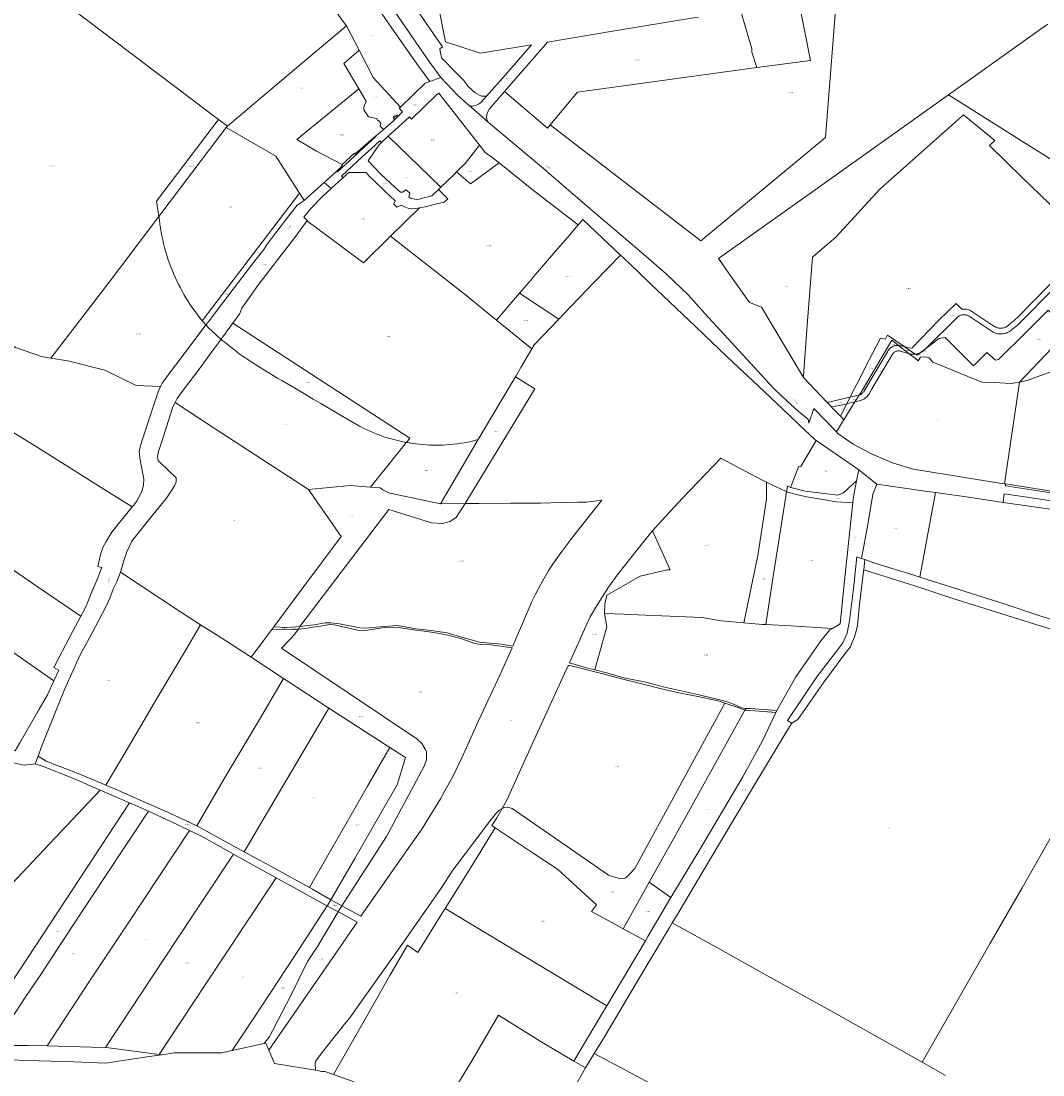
# Model space of a CAD drawing. Header units: metres. Extents: x 200548 to 205192, y 394703 to 399160.
# Tile 5 of 38: x 201134 to 202102, y 396799 to 397797. Entities that reach past the tile are written whole.
import ezdxf
from ezdxf.enums import TextEntityAlignment as Align
from ezdxf.lldxf.tags import DXFTag

# ---------------------------------------------------------------- set-up
doc = ezdxf.new("R2010")
doc.units = ezdxf.units.M
doc.layers.get('0').update_dxf_attribs({"lineweight": 25})
for name, color, linetype, lineweight in [('B-WE-KG-GRENS_PERCEEL-G', 150, 'KG-PERCEEL', 18), ('B-WE-KG-GRENS_PERCEEL-S', 150, 'Continuous', 25), ('B-WE-OG-BEBOUWING_STRAATNAAM-T18', 10, 'Continuous', 18)]:
    doc.layers.add(name, color=color, linetype=linetype, lineweight=lineweight)
doc.styles.add('NLCS-ISO', font='NLCS-ISO.ttf')
doc.styles.add('NLCS-ISO-M500-T18', font='NLCS-ISO.ttf', dxfattribs={"height": 0.9})
doc.styles.get("Standard").update_dxf_attribs({"font": 'NLCS-ISO.ttf'})
tags = doc.linetypes.add('KG-PERCEEL', pattern='A,5.5,-2,["P",Standard,S=1.8,R=0,X=-0.5,Y=-0.9],-2,5.5,-2,[5,NLCS.shx,S=0.75,R=0,X=0,Y=0],-2', length=19).pattern_tags.tags
tags[6] = DXFTag(74, 10)

# ---------------------------------------------------------------- blocks, each defined once
blk = doc.blocks.new('SKG-PERCEELNUMMER-SO')
at = {"style": 'NLCS-ISO', "oblique": 10, "flags": 1}
for tag, p in [('GEMEENTECODE', (0, 2.6)), ('PERCEELGROOTTE', (0, -2.4))]:
    blk.add_attdef(tag, text='', height=1.8, dxfattribs=at).set_placement(p, align=Align.MIDDLE_CENTER)
at = {"style": 'NLCS-ISO', "oblique": 10}
blk.add_attdef('SECTIE', text='', height=1.8, dxfattribs=at).set_placement((-0.5, 0), align=Align.MIDDLE_RIGHT)
blk.add_attdef('PERCEELNUMMER', text='', height=1.8, dxfattribs=at).set_placement((0.5, 0), align=Align.MIDDLE_LEFT)

msp = doc.modelspace()

# ---------------------------------------------------------------- linework, layer by layer
at = {"layer": 'B-WE-KG-GRENS_PERCEEL-G', "flags": 128}
for points in [[(201635.334, 397699.127), (201778.182, 397589.178), (201896.504, 397687.222), (201916.346, 397941.075), (201921.338, 398033.394), (201919.469, 398199.702)], [(201831.436, 397753.3), (201882.149, 397760.225), (201847.25, 397937.707), (201896.388, 397942.394), (201901.332, 398033.822), (201902.204, 398116.696)], [(201439.928, 397875.264), (201441.449, 397873.067), (201482.114, 397814.889), (201520.71, 397759.24), (201531.87, 397744.084)], [(201516.955, 397875.703), (201523.738, 397841.844), (201536.367, 397777.884)], [(201434.36, 397864.495), (201407.019, 397846.981), (201426.033, 397815.595), (201438.378, 397798.139), (201442.248, 397792.947), (201442.328, 397792.793)], [(201434.36, 397864.495), (201442.628, 397852.554), (201487.477, 397787.623), (201510.485, 397754.62), (201521.315, 397740.157)], [(201533.389, 397772.895), (201468.972, 397866.436)], [(201185.258, 397806.795), (201262.868, 397748.045), (201320.966, 397704.306)], [(201592.286, 397730.597), (201632.949, 397777.442), (201696.284, 397788.052), (201771.158, 397800.426), (201776.068, 397801.249)], [(201815.968, 397807.894), (201826.705, 397771.23), (201826.513, 397768.037), (201831.436, 397753.3)], [(201329.459, 397697.912), (201329.763, 397698.312), (201389.029, 397748.015), (201442.328, 397792.793)], [(201442.328, 397792.793), (201454.323, 397769.875)], [(202012.937, 397727.538), (202101.174, 397790.38)], [(202101.174, 397790.38), (202106.984, 397794.518)], [(201454.323, 397769.875), (201439.938, 397757.326), (201454.149, 397733.232)], [(201454.323, 397769.875), (201460.808, 397757.506), (201467.657, 397744.083), (201493.499, 397715.951)], [(201574.941, 397726.185), (201570.449, 397726.307), (201564.365, 397729.362), (201557.715, 397735.549), (201553.507, 397741.2), (201545.8, 397749.002), (201532.808, 397762.181), (201531.329, 397766.891), (201530.789, 397771.07), (201533.389, 397772.895)], [(201536.367, 397777.884), (201569.141, 397767.154), (201600.486, 397772.16), (201617.771, 397774.962), (201592.959, 397746.501), (201575.028, 397726.283)], [(201635.334, 397699.127), (201661.419, 397730.083), (201831.436, 397753.3)], [(201493.499, 397715.951), (201517.007, 397738.749), (201521.315, 397740.157)], [(201521.315, 397740.157), (201531.87, 397744.084)], [(201531.87, 397744.084), (201547.874, 397726.824), (201559.022, 397717.195)], [(201454.149, 397733.232), (201395.256, 397685.238), (201413.996, 397674.021), (201438.285, 397661.648)], [(201454.149, 397733.232), (201461.014, 397721.631), (201459.592, 397717.775), (201458.658, 397715.53), (201458.884, 397713.348), (201460.192, 397711.355), (201463.226, 397706.798), (201470.986, 397705.094), (201472.231, 397703.002), (201472.721, 397703.363), (201475.033, 397700.796), (201474.235, 397697.986), (201477.363, 397694.689)], [(201576.66, 397701.646), (201575.376, 397704.3), (201575.151, 397706.284), (201575.531, 397708.604), (201575.961, 397710.475), (201577.005, 397712.845), (201577.73, 397714.051), (201588.801, 397726.58), (201592.286, 397730.597)], [(201592.286, 397730.597), (201632.754, 397696.065), (201635.334, 397699.127)], [(201481.864, 397688.25), (201494.684, 397700.172), (201502.164, 397706.73), (201504.019, 397704.621), (201527.649, 397727.687), (201529.81, 397729.19), (201552.629, 397700.116), (201568.589, 397679.706)], [(201574.941, 397726.185), (201569.942, 397720.547), (201568.246, 397718.897), (201565.641, 397717.614), (201562.812, 397717.016), (201561.388, 397716.884), (201559.968, 397716.854), (201559.022, 397717.195)], [(201575.028, 397726.283), (201574.941, 397726.185)], [(201886.592, 397637.556), (202012.937, 397727.538)], [(202085.78, 397681.669), (202012.937, 397727.538)], [(201491.036, 397706.976), (201495.457, 397711.382), (201492.461, 397714.944), (201493.499, 397715.951)], [(201559.022, 397717.195), (201563.172, 397713.612), (201571.395, 397706.438), (201576.66, 397701.646)], [(200870.283, 397701.111), (200903.377, 397659.105), (200974.465, 397563.101), (201003.025, 397516.897), (201055.758, 397458.635), (201083.959, 397433.401), (201146.697, 397395.206), (201215.862, 397351.677), (201239.366, 397337.008)], [(201264.605, 397612.408), (201262.319, 397626.934), (201320.966, 397704.306)], [(201320.966, 397704.306), (201329.459, 397697.912)], [(201477.363, 397694.689), (201486.711, 397702.657), (201488.031, 397703.976)], [(201491.036, 397706.976), (201490.05, 397708.159), (201488.822, 397707.134), (201488.306, 397707.751), (201486.937, 397706.61), (201487.478, 397705.964), (201486.972, 397705.246), (201488.031, 397703.976)], [(201488.031, 397703.976), (201491.036, 397706.976)], [(201576.66, 397701.646), (201578.816, 397699.684), (201629.064, 397657.658), (201651.04, 397638.648), (201681.653, 397612.552), (201723.74, 397576.522), (201745.444, 397557.887), (201766.176, 397538.009), (201782.161, 397520.279), (201818.008, 397481.15), (201843.339, 397453.778), (201848.156, 397448.713), (201860.166, 397437.337), (201870.668, 397427.634), (201879.875, 397420.118), (201880.584, 397416.293), (201885.403, 397430.209), (201906.686, 397408.073)], [(201875.587, 397461.18), (201879.109, 397509.148), (201883.952, 397573.733), (201906.485, 397592.922), (201947.421, 397637.895), (201981.829, 397668.207), (202027.286, 397708.582), (202056.94, 397684.282), (202051.749, 397679.425), (202083.101, 397648.765), (202116.81, 397616.207), (202122.841, 397623.134), (202145.008, 397600.856)], [(201264.605, 397612.408), (201296.793, 397654.889), (201328.444, 397696.576)], [(201328.444, 397696.576), (201329.459, 397697.912)], [(201328.444, 397696.576), (201375.541, 397669.34), (201397.805, 397634.414)], [(201470.221, 397688.633), (201470.718, 397689.063), (201477.363, 397694.689)], [(201470.221, 397688.633), (201470.348, 397688.489), (201459.035, 397678.003), (201449.878, 397669.582), (201441.307, 397661.611), (201433.727, 397654.661)], [(201437.701, 397650.425), (201447.479, 397659.642), (201457.39, 397668.77), (201466.087, 397676.751), (201474.077, 397683.941), (201475.548, 397682.382)], [(201450.622, 397671.514), (201470.221, 397688.633)], [(201472.961, 397679.977), (201463.071, 397664.885), (201474.701, 397652.83), (201484.511, 397643.371), (201493.644, 397635.436), (201495.582, 397635.244), (201498.992, 397637.655), (201502.557, 397634.522), (201501.342, 397630.737), (201503.008, 397629.507), (201508.482, 397628.307), (201511.206, 397628.525), (201523.32, 397631.819)], [(201475.548, 397682.382), (201472.961, 397679.977)], [(201481.864, 397688.25), (201475.548, 397682.382)], [(201481.864, 397688.25), (201531.72, 397639.941)], [(202085.78, 397681.669), (202142.052, 397646.235)], [(201449.987, 397672.215), (201438.285, 397661.648)], [(201449.987, 397672.215), (201450.622, 397671.514)], [(201546.627, 397654.477), (201554.703, 397662.471), (201568.589, 397679.706)], [(201568.589, 397679.706), (201573.848, 397672.978), (201580.47, 397668.078), (201587.021, 397662.96)], [(201433.15, 397655.293), (201436.44, 397658.274), (201439.048, 397661.257)], [(201438.285, 397661.648), (201439.048, 397661.257)], [(201546.627, 397654.477), (201559.778, 397643.115), (201587.021, 397662.96)], [(201587.021, 397662.96), (201619.72, 397636.891), (201661.948, 397604.312)], [(201421.278, 397644.545), (201433.15, 397655.293)], [(201433.727, 397654.661), (201433.15, 397655.293)], [(201439.011, 397649.038), (201437.701, 397650.425)], [(201444.529, 397654.097), (201439.011, 397649.038)], [(201511.513, 397620.403), (201508.144, 397619.812), (201504.365, 397619.585), (201500.86, 397620.189), (201497.233, 397621.572), (201494.166, 397623.095), (201490.035, 397621.249), (201487.203, 397623.98), (201488.489, 397627.073), (201478.943, 397635.92), (201467.228, 397647.161), (201464.291, 397650.006), (201460.97, 397653.818), (201444.529, 397654.097)], [(201531.72, 397639.941), (201544.705, 397652.505), (201546.627, 397654.477)], [(201402.264, 397627.42), (201402.584, 397627.622), (201421.278, 397644.545)], [(201427.709, 397638.675), (201421.278, 397644.545)], [(201439.011, 397649.038), (201427.709, 397638.675)], [(201305.711, 397513.407), (201397.805, 397634.414)], [(201397.805, 397634.414), (201397.828, 397634.378)], [(201397.828, 397634.378), (201402.264, 397627.42)], [(201427.709, 397638.675), (201419.904, 397631.52), (201408.778, 397620.121), (201401.982, 397611.738), (201405.057, 397608.39)], [(201523.32, 397631.819), (201529.699, 397637.986)], [(201529.699, 397637.986), (201531.72, 397639.941)], [(201529.699, 397637.986), (201538.307, 397629.054)], [(201794.974, 397572.306), (201886.592, 397637.556)], [(201309.053, 397509.453), (201311.163, 397512.256), (201325.827, 397531.322), (201353.409, 397567.502), (201363.887, 397581.076), (201367.277, 397585.955), (201385.643, 397609.969), (201395.475, 397623.137), (201402.264, 397627.42)], [(201484.185, 397593.597), (201511.513, 397620.403)], [(201525.52, 397623.493), (201516.876, 397621.344), (201511.513, 397620.403)], [(201534.983, 397625.841), (201525.52, 397623.493)], [(201534.983, 397625.841), (201538.307, 397629.054)], [(201162.258, 397478.048), (201217.325, 397550.008), (201264.605, 397612.408)], [(201284.958, 397544.583), (201283.239, 397547.916), (201281.589, 397551.283), (201280.008, 397554.683), (201278.498, 397558.115), (201277.058, 397561.578), (201275.689, 397565.069), (201274.392, 397568.587), (201273.168, 397572.131), (201272.016, 397575.7), (201270.938, 397579.291), (201269.934, 397582.904), (201269.004, 397586.537), (201268.148, 397590.188), (201267.368, 397593.855), (201266.663, 397597.538), (201266.034, 397601.235), (201265.48, 397604.943), (201265.003, 397608.663), (201264.605, 397612.408)], [(201334.723, 397511.174), (201334.782, 397511.254), (201341.394, 397520.221), (201343.098, 397525.378), (201350.12, 397535.333), (201358.289, 397546.78), (201376.045, 397569.999), (201393.26, 397592.35), (201405.057, 397608.39)], [(201405.057, 397608.39), (201405.852, 397607.524), (201428.948, 397590.471), (201444.087, 397579.089)], [(201606.36, 397539.602), (201615.184, 397549.785), (201621.634, 397557.143), (201640.54, 397579.443), (201652.172, 397592.531), (201661.948, 397604.312)], [(201661.948, 397604.312), (201662.584, 397605.074), (201666.378, 397609.278), (201691.139, 397586.046), (201702.003, 397575.76)], [(201444.087, 397579.089), (201458.411, 397568.318), (201484.185, 397593.597)], [(201484.185, 397593.597), (201555.162, 397537.979), (201584.559, 397514.056)], [(201643.612, 397515.064), (201648.337, 397519.996), (201677.391, 397550.268), (201702.003, 397575.76)], [(201702.003, 397575.76), (201710.319, 397567.909), (201730.348, 397548.659), (201748.733, 397530.975), (201773.195, 397508.047), (201803.277, 397479.308), (201832.583, 397451.681), (201861.478, 397424.199), (201871.47, 397414.79), (201886.252, 397400.927), (201887.458, 397400.1)], [(201805.157, 397557.839), (201794.974, 397572.306)], [(202077.959, 397516.377), (202108.083, 397546.863), (202136.972, 397575.555)], [(202140.835, 397571.905), (202111.85, 397543.06), (202081.783, 397512.718)], [(201034.521, 397568.293), (201057.582, 397535.175), (201090.209, 397509.521), (201112.051, 397498.526), (201128.718, 397487.98), (201153.255, 397479.486), (201162.258, 397478.048)], [(202177.766, 397567.934), (202119.696, 397511.604), (202107.456, 397523.477), (202085.194, 397501.36), (202060.41, 397476.662), (202057.408, 397476.195), (202049.172, 397483.258), (202036.783, 397470.801), (202009.657, 397497.704), (202003.856, 397496.571), (201997.666, 397491.879)], [(201835.637, 397526.232), (201824.298, 397530.647), (201805.157, 397557.839)], [(202080.182, 397455.177), (202179.571, 397559.562)], [(201288.344, 397538.397), (201286.626, 397541.476), (201284.958, 397544.583)], [(201288.344, 397538.397), (201290.157, 397535.328), (201292.029, 397532.296), (201293.959, 397529.3), (201295.948, 397526.342), (201297.994, 397523.424), (201300.096, 397520.546), (201302.254, 397517.71), (201304.467, 397514.916), (201305.711, 397513.407)], [(201584.559, 397514.056), (201602.435, 397535.073), (201606.36, 397539.602)], [(201606.36, 397539.602), (201643.612, 397515.064)], [(201835.637, 397526.232), (201875.478, 397459.702)], [(201978.364, 397487.484), (202003.728, 397514.007), (202020.379, 397529.926)], [(202020.379, 397529.926), (202025.553, 397524.514)], [(202025.553, 397524.514), (202026.208, 397524.568), (202027.392, 397524.578), (202028.573, 397524.504), (202029.747, 397524.343), (202030.905, 397524.097), (202032.043, 397523.768), (202033.154, 397523.356), (202034.231, 397522.866), (202035.23, 397522.32)], [(202035.23, 397522.32), (202056.036, 397508.424)], [(201306.734, 397512.166), (201305.711, 397513.407)], [(201309.053, 397509.453), (201306.734, 397512.166)], [(201323.499, 397495.968), (201333.52, 397509.542), (201334.723, 397511.174)], [(201499.111, 397398.158), (201502.372, 397402.196), (201334.723, 397511.174)], [(201584.559, 397514.056), (201618.028, 397486.823)], [(201618.028, 397486.823), (201620.3, 397490.733), (201643.612, 397515.064)], [(202021.678, 397517.091), (201991.361, 397487.099)], [(202026.155, 397519.033), (202025.465, 397518.946), (202024.87, 397518.843), (202024.285, 397518.685), (202023.719, 397518.473), (202023.175, 397518.209), (202022.657, 397517.895), (202022.171, 397517.534), (202021.678, 397517.091)], [(202032.554, 397517.719), (202031.881, 397518.109), (202031.223, 397518.421), (202030.545, 397518.679), (202029.846, 397518.88), (202029.134, 397519.024), (202028.412, 397519.109), (202027.685, 397519.135), (202026.959, 397519.103), (202026.155, 397519.033)], [(202053.395, 397503.846), (202034.54, 397516.472), (202032.554, 397517.719)], [(202070.176, 397509.64), (202071.828, 397510.898), (202073.423, 397512.196), (202074.979, 397513.542), (202076.49, 397514.936), (202077.959, 397516.377)], [(202081.783, 397512.718), (202080.472, 397511.383), (202079.102, 397510.076), (202077.691, 397508.816), (202076.24, 397507.6), (202074.749, 397506.434), (202073.342, 397505.414)], [(201266.166, 397451.057), (201267.642, 397454.258), (201274.516, 397463.756), (201287.529, 397480.866), (201309.053, 397509.453)], [(201312.009, 397506.505), (201309.053, 397509.453)], [(201315.018, 397503.604), (201312.009, 397506.505)], [(201318.078, 397500.757), (201315.018, 397503.604)], [(201321.189, 397497.967), (201318.078, 397500.757)], [(202073.342, 397505.414), (202072.528, 397504.672), (202071.625, 397503.963), (202070.673, 397503.323), (202069.677, 397502.755), (202068.641, 397502.26), (202067.573, 397501.843), (202066.475, 397501.506), (202065.357, 397501.249), (202064.223, 397501.076), (202063.08, 397500.986), (202061.932, 397500.98), (202060.786, 397501.059), (202059.651, 397501.221), (202058.531, 397501.466), (202057.43, 397501.792), (202056.357, 397502.198), (202055.317, 397502.682), (202054.316, 397503.24), (202053.395, 397503.846)], [(202056.036, 397508.424), (202056.78, 397507.922), (202057.518, 397507.505), (202058.288, 397507.148), (202059.084, 397506.852), (202059.899, 397506.621), (202060.732, 397506.455), (202061.574, 397506.355), (202062.422, 397506.323), (202063.27, 397506.357), (202064.111, 397506.459), (202064.943, 397506.627), (202065.759, 397506.86), (202066.554, 397507.157), (202067.322, 397507.516), (202068.059, 397507.935), (202068.761, 397508.412), (202069.424, 397508.942), (202070.176, 397509.64)], [(201279.947, 397435.86), (201282.035, 397439.818), (201286.767, 397446.389), (201303.566, 397468.981), (201315.327, 397484.898), (201321.039, 397492.635), (201323.492, 397495.958)], [(201323.499, 397495.968), (201321.189, 397497.967)], [(201323.492, 397495.958), (201323.499, 397495.968)], [(201323.499, 397495.968), (201324.35, 397495.232), (201327.56, 397492.556), (201330.818, 397489.938), (201334.122, 397487.379), (201337.472, 397484.88)], [(201970.799, 397489.096), (201955.121, 397499.895), (201953.148, 397496.181), (201948.539, 397497.004), (201937.545, 397475.787), (201925.748, 397452.726), (201922.119, 397445.767), (201919.996, 397441.598)], [(201928.508, 397443.423), (201931.986, 397449.057), (201959.274, 397494.93), (201965.363, 397490.212)], [(201965.363, 397490.212), (201965.497, 397490.108)], [(201997.666, 397491.879), (201991.361, 397487.099)], [(201347.93, 397477.406), (201346.094, 397478.516), (201344.294, 397479.682), (201342.529, 397480.903), (201340.803, 397482.177), (201339.117, 397483.503), (201337.472, 397484.88)], [(201602.466, 397460.186), (201607.705, 397469.063), (201618.028, 397486.823)], [(201932.685, 397446.523), (201955.143, 397484.078)], [(201959.545, 397481.064), (201940.419, 397449.026), (201938.499, 397445.583)], [(201955.143, 397484.078), (201955.581, 397484.886), (201956.12, 397485.696), (201956.731, 397486.456), (201957.408, 397487.158), (201958.144, 397487.796), (201958.936, 397488.366), (201959.775, 397488.861), (201960.654, 397489.279), (201961.568, 397489.617), (201962.509, 397489.871), (201963.469, 397490.04), (201964.44, 397490.121), (201965.415, 397490.116), (201965.497, 397490.108)], [(201969.236, 397483.931), (201968.601, 397484.283), (201967.989, 397484.545), (201967.355, 397484.747), (201966.705, 397484.884), (201966.043, 397484.956), (201965.379, 397484.962), (201964.716, 397484.903), (201964.063, 397484.779), (201963.426, 397484.59), (201962.81, 397484.339), (201962.221, 397484.028), (201961.667, 397483.661), (201961.152, 397483.241), (201960.68, 397482.772), (201960.258, 397482.259), (201959.889, 397481.706), (201959.545, 397481.064)], [(201965.497, 397490.108), (201966.385, 397490.022), (201967.354, 397489.838)], [(201965.497, 397490.108), (201975.453, 397482.394)], [(201967.354, 397489.838), (201971.033, 397488.935)], [(201975.288, 397482.438), (201969.236, 397483.931)], [(201971.033, 397488.935), (201970.799, 397489.096)], [(201971.033, 397488.935), (201975.25, 397487.9), (201978.364, 397487.484)], [(201981.302, 397481.862), (201971.033, 397488.935)], [(201975.453, 397482.394), (201975.288, 397482.438)], [(201981.302, 397481.862), (201980.832, 397481.81), (201979.701, 397481.771), (201978.571, 397481.816), (201977.447, 397481.944), (201976.336, 397482.156), (201975.453, 397482.394)], [(201975.453, 397482.394), (201975.761, 397482.155)], [(201975.761, 397482.155), (201981.698, 397477.555), (201984.212, 397475.594), (201986.433, 397478.9), (201991.514, 397479.279), (201994.698, 397478.219), (201998.15, 397474.217), (202009.866, 397469.578), (202044.656, 397455.164), (202056.686, 397455.043), (202066.677, 397454.246), (202072.259, 397454.119), (202079.989, 397455.131), (202080.182, 397455.177)], [(201986.24, 397483.232), (201985.231, 397482.797), (201984.162, 397482.429), (201983.068, 397482.141), (201981.957, 397481.934), (201981.302, 397481.862)], [(201982.483, 397481.048), (201981.302, 397481.862)], [(201983.466, 397481.113), (201982.953, 397480.724), (201982.483, 397481.048)], [(201986.306, 397483.266), (201983.466, 397481.113)], [(201986.306, 397483.266), (201986.24, 397483.232)], [(201991.361, 397487.099), (201986.306, 397483.266)], [(201990.782, 397486.526), (201990.01, 397485.764), (201989.148, 397485.032), (201988.234, 397484.366), (201987.273, 397483.77), (201986.306, 397483.266)], [(201991.361, 397487.099), (201990.782, 397486.526)], [(202080.182, 397455.177), (202087.424, 397456.913), (202135.02, 397474.233), (202156.758, 397486.618), (202163.285, 397488.672), (202165.936, 397489.555), (202168.618, 397488.708), (202170.887, 397487.255), (202172.891, 397485.043), (202174.632, 397482.174), (202175.304, 397479.064), (202175.778, 397476.262), (202175.854, 397474.177), (202175.668, 397467.673), (202174.174, 397422.486), (202173.82, 397413.288)], [(201162.258, 397478.048), (201178.371, 397475.473), (201213.415, 397466.604), (201242.919, 397452.103), (201266.166, 397451.057)], [(201364.7, 397466.671), (201360.452, 397469.267), (201356.241, 397471.922), (201352.066, 397474.635), (201347.93, 397477.406)], [(201381.052, 397456.792), (201376.92, 397459.189), (201372.818, 397461.635), (201368.744, 397464.129), (201364.7, 397466.671)], [(201875.478, 397459.702), (201875.587, 397461.18)], [(201239.366, 397337.008), (201240.815, 397338.79), (201243.407, 397342.334), (201245.339, 397345.716), (201248.402, 397351.705), (201249.99, 397357.825), (201250.163, 397363.416), (201246.95, 397381.608), (201246.025, 397389.317), (201246.919, 397394.157), (201248.951, 397401.299), (201257.754, 397428.254), (201263.847, 397446.021), (201266.166, 397451.057)], [(201410.881, 397439.315), (201400.974, 397445.203), (201391.031, 397451.028), (201381.052, 397456.792)], [(201567.087, 397400.822), (201588.114, 397435.867), (201602.466, 397460.186)], [(201620.87, 397449.012), (201602.466, 397460.186)], [(201898.008, 397436.153), (201875.478, 397459.702)], [(202080.182, 397455.177), (202066.033, 397359.026)], [(201554.8, 397340.202), (201620.87, 397449.012)], [(201904.481, 397437.635), (201919.759, 397441.132)], [(201919.759, 397441.132), (201916.635, 397434.997)], [(201919.759, 397441.132), (201927.2, 397442.835)], [(201919.996, 397441.598), (201919.759, 397441.132)], [(201924.324, 397436.645), (201928.308, 397443.1)], [(201927.2, 397442.835), (201927.934, 397442.988), (201928.308, 397443.1)], [(201928.308, 397443.1), (201928.575, 397443.179), (201929.196, 397443.426), (201929.795, 397443.725), (201930.365, 397444.074), (201930.903, 397444.472), (201931.404, 397444.915), (201931.866, 397445.4), (201932.284, 397445.922), (201932.685, 397446.523)], [(201928.308, 397443.1), (201928.508, 397443.423)], [(201938.499, 397445.583), (201938.017, 397444.644), (201937.438, 397443.704), (201936.788, 397442.81), (201936.071, 397441.971), (201935.292, 397441.189), (201934.454, 397440.47), (201933.564, 397439.816), (201932.626, 397439.234), (201931.645, 397438.727), (201930.628, 397438.296), (201929.581, 397437.945), (201928.552, 397437.687)], [(201271.935, 397345.425), (201279.455, 397357.124), (201280.929, 397360.702), (201280.944, 397361.957), (201280.975, 397364.513), (201273.044, 397372.071), (201266.859, 397378.283), (201263.877, 397380.833), (201263.217, 397384.379), (201263.817, 397388.553), (201267.668, 397400.039), (201277.93, 397432.038), (201279.947, 397435.86)], [(201317.96, 397411.149), (201279.947, 397435.86)], [(201424.963, 397430.993), (201417.933, 397435.173), (201410.881, 397439.315)], [(201454.766, 397413.604), (201448.747, 397416.981), (201442.757, 397420.409), (201436.796, 397423.887), (201430.865, 397427.415), (201424.963, 397430.993)], [(201904.481, 397437.635), (201898.008, 397436.153)], [(201902.172, 397431.801), (201898.008, 397436.153)], [(201916.543, 397434.817), (201911.212, 397433.641), (201905.398, 397432.432), (201902.172, 397431.801)], [(201902.826, 397431.118), (201902.172, 397431.801)], [(201910.549, 397423.046), (201902.826, 397431.118)], [(201916.543, 397434.817), (201910.549, 397423.046)], [(201913.819, 397419.628), (201924.324, 397436.645)], [(201924.324, 397436.645), (201922.793, 397436.269), (201917.01, 397434.92), (201916.543, 397434.817)], [(201916.635, 397434.997), (201916.543, 397434.817)], [(201928.552, 397437.687), (201924.324, 397436.645)], [(201910.549, 397423.046), (201913.819, 397419.628)], [(201406.354, 397353.69), (201317.96, 397411.149)], [(201480.937, 397402.625), (201477.927, 397403.582), (201474.939, 397404.607), (201471.975, 397405.697), (201469.035, 397406.854), (201466.123, 397408.076), (201463.238, 397409.362), (201460.383, 397410.713), (201457.558, 397412.127), (201454.766, 397413.604)], [(201906.686, 397408.073), (201912.536, 397417.55)], [(201912.536, 397417.55), (201913.819, 397419.628)], [(201498.455, 397398.248), (201480.937, 397402.625)], [(201531.371, 397340.065), (201562.661, 397393.445), (201567.078, 397400.806)], [(201563.807, 397399.972), (201567.087, 397400.822)], [(201567.078, 397400.806), (201567.087, 397400.822)], [(201906.686, 397408.073), (201908.154, 397406.543), (201922.541, 397396.603), (201939.936, 397387.386), (201959.932, 397378.878), (201979.552, 397372.739), (202018.716, 397366.617), (202059.554, 397360.046), (202066.033, 397359.026)], [(201465.051, 397355.941), (201487.849, 397384.205), (201492.239, 397389.647), (201499.092, 397398.135)], [(201498.455, 397398.248), (201499.092, 397398.135)], [(201499.092, 397398.135), (201499.111, 397398.158)], [(201499.092, 397398.135), (201501.649, 397397.682)], [(201501.649, 397397.682), (201504.855, 397397.182)], [(201504.855, 397397.182), (201508.07, 397396.75)], [(201508.07, 397396.75), (201511.294, 397396.385)], [(201511.294, 397396.385), (201514.524, 397396.088)], [(201514.524, 397396.088), (201517.76, 397395.858)], [(201517.76, 397395.858), (201521, 397395.697)], [(201521, 397395.697), (201524.243, 397395.603)], [(201524.243, 397395.603), (201527.487, 397395.576)], [(201527.487, 397395.576), (201530.731, 397395.618)], [(201530.731, 397395.618), (201533.973, 397395.728)], [(201533.973, 397395.728), (201537.322, 397395.901)], [(201537.322, 397395.901), (201540.667, 397396.149)], [(201540.667, 397396.149), (201544.005, 397396.472)], [(201544.005, 397396.472), (201547.336, 397396.87)], [(201547.336, 397396.87), (201550.656, 397397.343)], [(201550.656, 397397.343), (201553.965, 397397.889)], [(201553.965, 397397.889), (201557.261, 397398.51)], [(201557.261, 397398.51), (201560.542, 397399.204)], [(201560.542, 397399.204), (201563.807, 397399.972)], [(201863.155, 397355.556), (201871.268, 397375.72), (201872.899, 397375.337), (201887.458, 397400.1)], [(201887.458, 397400.1), (201906.57, 397386.991), (201927.856, 397372.09)], [(201732.444, 397314.264), (201740.925, 397323.884), (201760.839, 397345.3), (201797.332, 397383.411), (201826.211, 397367.869), (201840.476, 397360.56)], [(201925.819, 397361.694), (201927.856, 397372.09)], [(201927.856, 397372.09), (201944.979, 397358.783)], [(201840.573, 397344.291), (201840.476, 397360.56)], [(201840.476, 397360.56), (201843, 397359.267), (201859.115, 397351.62), (201859.539, 397351.5)], [(201863.155, 397355.556), (201863.582, 397355.393), (201876.99, 397352.129), (201907.937, 397348.3), (201913.597, 397350.463), (201925.819, 397361.694)], [(201922.161, 397340.876), (201922.565, 397345.104), (201925.819, 397361.694)], [(201017.987, 397352.689), (201022.203, 397349.776), (201051.62, 397329.223), (201070.411, 397316.083), (201117.586, 397283.39), (201149.305, 397261.6), (201190.594, 397233.632)], [(201388.867, 397244.147), (201401.882, 397261.522), (201437.474, 397309.119), (201406.354, 397353.69)], [(201406.354, 397353.69), (201446.282, 397357.404), (201465.051, 397355.941)], [(201465.051, 397355.941), (201474.407, 397355.211), (201476.772, 397353.213), (201483.424, 397349.954), (201510.732, 397344.499), (201531.371, 397340.065)], [(201839.906, 397225.592), (201847.125, 397273.371), (201853.971, 397316.952), (201859.539, 397351.5)], [(201859.539, 397351.5), (201860.364, 397356.617), (201863.155, 397355.556)], [(201859.539, 397351.5), (201868.551, 397348.961), (201878.592, 397346.766), (201895.706, 397343.859), (201906.757, 397341.985), (201922.161, 397340.876)], [(201930.526, 397288.323), (201936.381, 397320.561), (201941.205, 397349.128), (201944.979, 397358.783)], [(201944.979, 397358.783), (201993.093, 397351.796), (202000.593, 397350.721)], [(201985.83, 397270.562), (202000.593, 397350.721)], [(202000.593, 397350.721), (202036.316, 397345.603), (202064.713, 397341.376)], [(202066.033, 397359.026), (202067.133, 397358.852)], [(202204.788, 397337.596), (202204.483, 397336.687), (202189.141, 397338.678), (202175.386, 397340.695), (202157.186, 397343.366), (202143.413, 397345.42), (202130.198, 397347.413), (202116.489, 397349.449), (202091.567, 397353.108), (202066.843, 397356.929), (202067.133, 397358.852)], [(202067.133, 397358.852), (202114.586, 397351.405), (202156.238, 397344.81), (202162.194, 397343.921)], [(201228.073, 397275.146), (201230.943, 397285.137), (201234.245, 397294.568), (201238.914, 397304.517), (201241.021, 397307.486), (201258.913, 397329.418), (201271.935, 397345.425)], [(201398.156, 397223.722), (201411.848, 397225.44), (201422.136, 397227.212), (201427.571, 397227.238), (201435.766, 397226.185), (201454.922, 397222.444), (201459.091, 397222.197), (201463.863, 397222.47), (201470.409, 397223.02), (201490.301, 397224.622), (201508.583, 397221.579), (201522.729, 397220), (201537.699, 397217.724), (201552.595, 397213.414), (201561.728, 397210.698), (201568.562, 397208.915), (201578.43, 397208.039), (201589.366, 397207.178), (201599.913, 397205.042), (201602.91, 397212.197), (201609.449, 397227.327), (201617.899, 397247.563), (201621.66, 397254.475), (201626.258, 397263.38), (201633.94, 397276.849), (201638.513, 397283.874), (201646.636, 397294.911), (201657.006, 397308.674), (201667.583, 397322.184), (201684.451, 397343.455), (201670.249, 397341.679), (201661.309, 397341.552), (201645.718, 397341.128), (201626.163, 397340.749), (201597.968, 397340.603), (201567.794, 397340.278), (201554.8, 397340.202)], [(201840.573, 397344.291), (201832.15, 397290.886)], [(201902.948, 397222.019), (201910.243, 397226.157), (201914.486, 397266.959), (201920.221, 397320.585), (201922.161, 397340.876)], [(202252.295, 397327.697), (202249.869, 397327.508), (202240.222, 397326.9), (202230.745, 397326.762), (202221.393, 397327.227), (202212.417, 397328.015), (202203.252, 397329.229), (202177.779, 397332.881), (202153.01, 397336.479), (202131.64, 397339.585), (202106.113, 397343.532), (202085.352, 397346.587), (202065.677, 397349.393), (202064.713, 397341.376)], [(202064.713, 397341.376), (202089.572, 397337.675), (202120.636, 397333.379)], [(201190.594, 397233.632), (201194.778, 397241.18), (201196.442, 397245.472), (201201.157, 397256.667), (201205.874, 397267.71), (201210.632, 397279.516), (201206.752, 397280.678), (201209.47, 397292.963), (201211.369, 397298.681), (201214.64, 397304.369), (201220, 397313.185), (201239.366, 397337.008)], [(201482.419, 397334.704), (201398.156, 397223.722)], [(201522.912, 397321.842), (201482.419, 397334.704)], [(201522.912, 397321.842), (201533.262, 397321.412), (201540.209, 397323.182), (201546.239, 397326.973), (201554.8, 397340.202)], [(201554.8, 397340.202), (201531.371, 397340.065)], [(201677.785, 397182.746), (201669.86, 397184.696), (201653.638, 397189.241), (201669.297, 397224.009), (201673.383, 397233.058), (201680.383, 397244.537), (201690.763, 397261.094), (201699.777, 397273.82), (201717.743, 397296.479), (201730.675, 397312.259), (201732.444, 397314.264)], [(201686.905, 397236.146), (201687.133, 397244.938), (201689.093, 397253.602), (201720.797, 397271.324), (201746.723, 397277.483), (201749.262, 397277.519), (201740.132, 397297.608), (201732.444, 397314.264)], [(201832.15, 397290.886), (201819.106, 397227.303)], [(201985.83, 397270.562), (202066.646, 397244.937), (202098.594, 397234.254), (202157.541, 397215.719), (202208.341, 397199.439), (202235.294, 397273.44), (202243.97, 397297.374)], [(201930.526, 397288.323), (201926.103, 397289.629), (201922.774, 397259.458), (201919.094, 397229.026), (201917.026, 397217.413), (201912.936, 397208.414), (201907.053, 397200.609), (201888.198, 397176.211), (201877.256, 397159.697), (201860.442, 397134.669), (201864.606, 397132.077)], [(201930.526, 397288.323), (201933.819, 397287.351)], [(201932.626, 397277.536), (201933.819, 397287.351)], [(201933.819, 397287.351), (201945.128, 397283.28), (201978.166, 397272.993), (201985.83, 397270.562)], [(201218.134, 397250.688), (201221.283, 397259.035), (201224.264, 397265.521), (201228.073, 397275.146)], [(201228.073, 397275.146), (201285.176, 397237.566), (201304.144, 397225.482)], [(201864.606, 397132.077), (201870.06, 397135.544), (201886.889, 397159.769), (201895.87, 397172.299), (201913.89, 397196.497), (201919.626, 397204.305), (201923.902, 397213.994), (201926.372, 397223.237), (201927.03, 397227.854), (201928.741, 397244.572), (201932.44, 397276.008), (201932.626, 397277.536)], [(201932.626, 397277.536), (201980.987, 397262.236), (202016.267, 397250.733), (202063.516, 397235.867), (202116.987, 397219.012), (202190.149, 397195.826), (202205.149, 397190.366)], [(201150.016, 397100.955), (201153.145, 397109.197), (201165.259, 397139.596), (201175.224, 397163.969), (201186.545, 397189.43), (201190.392, 397197.561), (201194.549, 397205.293), (201201.228, 397217.833), (201214.138, 397242.351), (201218.134, 397250.688)], [(201373.372, 397223.461), (201388.867, 397244.147)], [(200547.526, 397235.769), (200569.438, 397204.254), (200579.531, 397187.581), (200602.907, 397151.386), (200625.609, 397123.31), (200647.599, 397095.274), (200671.405, 397064.623), (200682.208, 397051.619), (200705.253, 397024.461), (200726.86, 396998.299), (200748.212, 396972.287), (200768.427, 396951.186), (200796.899, 396921.109), (200835.266, 396888.276), (200864.347, 396868.875), (200891.944, 396857.531), (200914.787, 396847.999), (200937.544, 396841.159), (200968.722, 396831.592), (201012.655, 396818.142), (201058.263, 396815.538), (201086.883, 396814.318), (201112.093, 396813.557), (201150.977, 396812.227), (201184.014, 396811.173), (201213.956, 396809.971), (201255.375, 396816.196), (201267.451, 396817.985)], [(201190.594, 397233.632), (201180.548, 397214.542), (201164.915, 397185.059), (201169.575, 397182.484), (201165.047, 397172.418)], [(201677.785, 397182.746), (201689.113, 397223.418), (201686.905, 397236.146)], [(201686.905, 397236.146), (201705.255, 397235.493), (201725.896, 397234.565), (201756.604, 397233.172), (201779.327, 397232.326), (201797.663, 397229.182), (201819.106, 397227.303)], [(201089.059, 397224.886), (201101.474, 397216.369), (201165.047, 397172.418)], [(201214.258, 397073.505), (201235.292, 397109.193), (201262.775, 397155.559), (201288.872, 397199.313), (201304.144, 397225.482)], [(201304.144, 397225.482), (201318.763, 397216.169), (201334.088, 397206.406), (201351.947, 397194.704)], [(201351.947, 397194.704), (201364.843, 397212.074), (201371.53, 397221.001)], [(201371.53, 397221.001), (201373.372, 397223.461)], [(201371.53, 397221.001), (201390.824, 397221.383), (201396.818, 397221.367)], [(201373.372, 397223.461), (201386.483, 397222.948), (201398.156, 397223.722)], [(201390.383, 397213.016), (201392.012, 397215.115), (201396.814, 397221.351), (201396.818, 397221.367)], [(201396.818, 397221.367), (201403.059, 397221.912), (201410.461, 397222.982), (201417.66, 397224.05), (201426.424, 397225.748), (201430.801, 397225.252), (201454.5, 397219.998), (201458.06, 397219.643), (201478.437, 397222.879), (201493.687, 397222.384)], [(201396.818, 397221.367), (201398.141, 397223.692)], [(201398.156, 397223.722), (201398.141, 397223.692)], [(201438.046, 396959.155), (201455.983, 396949.296), (201478.79, 396981.676), (201501.488, 397014.41), (201513.636, 397031.803), (201531.365, 397060.402), (201543.743, 397082.981), (201551.841, 397099.353), (201567.547, 397134.425), (201587.653, 397177.79), (201599.526, 397203.614), (201576.977, 397206.595), (201567.369, 397207.069), (201563.192, 397207.823), (201551.599, 397211.977), (201538.493, 397215.45), (201525.247, 397218.107), (201516.083, 397219.348), (201507.99, 397220.402), (201493.687, 397222.384)], [(201819.106, 397227.303), (201836.579, 397225.772), (201839.906, 397225.592)], [(201839.906, 397225.592), (201863.476, 397224.325), (201902.948, 397222.019)], [(201850.192, 397144.093), (201868.284, 397175.928), (201884.908, 397200.091), (201891.877, 397210.147), (201900.415, 397220.582), (201902.948, 397222.019)], [(201390.383, 397213.016), (201380.808, 397203.105)], [(201380.808, 397203.105), (201509.172, 397117.23)], [(201351.947, 397194.704), (201382.685, 397174.565)], [(201800.853, 397151.271), (201796.063, 397152.907), (201788.621, 397154.63), (201777.001, 397157.056), (201757.486, 397160.995), (201740.919, 397164.824), (201722.462, 397169.338), (201704.256, 397173.958), (201686.664, 397178.483), (201652.65, 397187.246), (201648.903, 397179.268), (201610.084, 397094.388), (201594.778, 397059.929), (201589.926, 397051.398)], [(201677.785, 397182.746), (201690.152, 397179.701), (201705.358, 397175.192), (201725.944, 397170.911), (201743.692, 397166.286), (201777.945, 397158.594), (201801.343, 397153.134), (201809.211, 397150.046), (201816.778, 397146.8), (201820.851, 397146.147), (201820.904, 397146.145)], [(201987.918, 396810.995), (202026.762, 396878.738), (202052.157, 396923.209), (202082.736, 396976.17), (202114.831, 397032.259), (202144.341, 397083.453), (202175.508, 397138.328), (202205.149, 397190.366)], [(201056.363, 397160.218), (201057.424, 397159.507), (201089.968, 397136.091), (201114.042, 397118.701), (201120.303, 397114.32), (201123.497, 397111.215), (201122.001, 397109.314), (201128.197, 397105.795), (201132.713, 397113.378), (201151.152, 397145.544), (201159.086, 397159.168), (201165.047, 397172.418)], [(201300.507, 397034.903), (201328.931, 397083.697), (201357.606, 397131.959), (201382.685, 397174.565)], [(201382.685, 397174.565), (201385.165, 397172.94), (201425.735, 397146.508)], [(201715.763, 396994.369), (201800.853, 397151.271)], [(201820.051, 397144.614), (201813.625, 397146.907), (201800.853, 397151.271)], [(201345.33, 397010.162), (201370.771, 397053.3), (201398.398, 397100.225), (201425.735, 397146.508)], [(201425.735, 397146.508), (201439.882, 397137.29), (201483.542, 397109.111)], [(201729.339, 396981.475), (201753.439, 397024.79), (201784.147, 397080.141), (201820.051, 397144.614)], [(201749.927, 396966.966), (201755.106, 396975.688), (201778.233, 397014.117), (201798.62, 397048.699), (201818.119, 397081.387), (201836.737, 397115.332), (201849.289, 397142.251)], [(201820.051, 397144.614), (201820.904, 397146.145)], [(201820.051, 397144.614), (201821.511, 397144.494), (201849.289, 397142.251)], [(201820.904, 397146.145), (201825.325, 397145.956), (201850.192, 397144.093)], [(201849.289, 397142.251), (201849.948, 397143.664), (201850.192, 397144.093)], [(201751.203, 396943.081), (201756.639, 396952.29), (201781.878, 396994.803), (201809.026, 397039.967), (201835.759, 397084.888), (201859.157, 397123.748), (201864.606, 397132.077)], [(201513.913, 397112.818), (201509.172, 397117.23)], [(201513.913, 397112.818), (201517.09, 397107.549), (201518.108, 397105.41), (201518.086, 397097.287), (201515.814, 397090.716)], [(201147.191, 397093.509), (201150.016, 397100.955)], [(201150.016, 397100.955), (201157.699, 397096.155), (201191.109, 397083.267), (201214.258, 397073.505)], [(201407.284, 396976.329), (201422.448, 397002.926), (201444.258, 397040.98), (201462.353, 397072.429), (201483.542, 397109.111)], [(201427.69, 396964.905), (201450.378, 397003.829), (201472.78, 397043.061), (201490.324, 397073.893), (201498.186, 397099.659), (201483.542, 397109.111)], [(201114.991, 397100.594), (201115.882, 397100.134), (201120.495, 397097.355), (201124.277, 397095.68), (201128.16, 397094.161), (201137.023, 397092.508), (201147.17, 397093.516), (201147.191, 397093.509)], [(201147.191, 397093.509), (201155.693, 397090.842), (201188.495, 397077.745), (201200.101, 397072.574), (201208.938, 397068.773)], [(201480.313, 397024.726), (201515.814, 397090.716)], [(201214.258, 397073.505), (201225.608, 397068.718), (201246.729, 397059.061), (201278.372, 397045.285), (201300.507, 397034.903)], [(200988.187, 396835.119), (201059.45, 396910.554), (201145.436, 397001.387), (201208.938, 397068.773)], [(201208.938, 397068.773), (201222.285, 397063.033), (201236.802, 397056.676)], [(201085.812, 396827.716), (201132.678, 396898.484), (201182.302, 396974.071), (201236.802, 397056.676)], [(201236.802, 397056.676), (201243.859, 397053.585), (201254.594, 397048.678)], [(201589.926, 397051.398), (201584.815, 397042.414), (201579.991, 397035.233), (201583.227, 397033.081)], [(201584.714, 397047.237), (201586.953, 397049.836), (201589.926, 397051.398)], [(201589.926, 397051.398), (201592.56, 397052.137), (201595.271, 397052.644), (201599.386, 397051.189)], [(201599.386, 397051.189), (201676.981, 396997.523)], [(201108, 396826.933), (201137.333, 396871.32), (201153.153, 396894.914), (201181.894, 396938.604), (201213.719, 396986.861), (201254.594, 397048.678)], [(201254.594, 397048.678), (201275.768, 397038.999), (201293.482, 397030.488)], [(201578.23, 397039.455), (201584.714, 397047.237)], [(201300.507, 397034.903), (201301.081, 397034.634), (201330.733, 397018.086), (201345.33, 397010.162)], [(201535.78, 396956.665), (201557.058, 396990.355), (201583.227, 397033.081)], [(201543.199, 396992.952), (201578.23, 397039.455)], [(201583.227, 397033.081), (201618.306, 397009.766), (201642.464, 396993.802), (201679.476, 396960.035), (201674.637, 396953.819), (201697.376, 396941.238), (201704.626, 396937.33)], [(201158.64, 396826.48), (201198.18, 396886.61), (201235.333, 396942.612), (201293.482, 397030.488)], [(201293.482, 397030.488), (201303.597, 397025.626), (201330.79, 397010.568), (201335.184, 397008.117)], [(201480.313, 397024.726), (201438.06, 396959.177), (201438.046, 396959.155)], [(201214.082, 396824.775), (201282.129, 396927.984), (201335.184, 397008.117)], [(201335.184, 397008.117), (201363.207, 396992.485), (201375.672, 396985.585)], [(201345.33, 397010.162), (201368.673, 396997.49), (201407.284, 396976.329)], [(201532.08, 396975.721), (201543.199, 396992.952)], [(201676.981, 396997.523), (201690.582, 396988.03), (201697.507, 396985.963)], [(201697.507, 396985.963), (201701.124, 396984.87), (201705.197, 396984.754), (201707.189, 396985.592), (201710.702, 396989.088), (201715.763, 396994.369)], [(201264.928, 396818.31), (201309.059, 396885.033), (201347.548, 396943.391), (201375.672, 396985.585)], [(201375.672, 396985.585), (201390.143, 396977.575), (201421.429, 396960.492), (201424.215, 396958.997)], [(201704.626, 396937.33), (201727.484, 396978.141), (201729.339, 396981.475)], [(201729.339, 396981.475), (201749.927, 396966.966)], [(201407.284, 396976.329), (201410.15, 396974.759), (201427.69, 396964.905)], [(201496.273, 396924.709), (201532.08, 396975.721)], [(201424.215, 396958.997), (201424.491, 396959.418), (201427.69, 396964.905)], [(201427.69, 396964.905), (201432.376, 396962.272), (201438.046, 396959.155)], [(201725.636, 396926.008), (201727.968, 396929.987), (201749.927, 396966.966)], [(201334.123, 396822.088), (201354.235, 396852.244), (201393.614, 396912.343), (201424.215, 396958.997)], [(201368.776, 396822.227), (201432.351, 396914.315), (201452.609, 396943.609), (201437.658, 396951.78), (201434.474, 396953.489)], [(201414.889, 396920.668), (201434.474, 396953.489)], [(201434.474, 396953.489), (201424.215, 396958.997)], [(201429.96, 396799.26), (201462.993, 396856.885), (201483.613, 396892.994), (201500.171, 396921.727), (201509.973, 396914.907), (201534.006, 396953.857), (201535.78, 396956.665)], [(201438.046, 396959.155), (201434.474, 396953.489)], [(201535.78, 396956.665), (201604.209, 396915.429), (201689.002, 396864.208)], [(201677.263, 396819.28), (201685.941, 396833.513), (201717.511, 396886.758), (201748.467, 396938.447), (201751.203, 396943.081)], [(201751.203, 396943.081), (201796.795, 396917.782), (201835.134, 396896.258), (201902.081, 396859.14), (201962.578, 396825.295), (201987.918, 396810.995)], [(201704.626, 396937.33), (201725.636, 396926.008)], [(201412.554, 396809.815), (201413.11, 396811.558), (201414.072, 396813.224), (201416.986, 396817.18), (201429.52, 396833.21), (201435.849, 396841.013), (201440.406, 396846.915), (201445.5, 396853.08), (201454.289, 396865.614), (201496.273, 396924.709)], [(201689.002, 396864.208), (201711.006, 396901.043), (201725.636, 396926.008)], [(201414.889, 396920.668), (201405.372, 396906.26), (201397.608, 396890.076), (201389.627, 396874.206), (201377.432, 396850.448), (201372.35, 396840.581), (201369.027, 396834.565), (201366.477, 396831.387), (201364.453, 396828.521)], [(201657.996, 396811.895), (201683.765, 396855.444), (201689.002, 396864.208)], [(201532.468, 396764.936), (201561.022, 396812.349), (201586.47, 396855.538), (201625.894, 396830.695), (201657.996, 396811.895)], [(201108, 396826.933), (201115.667, 396826.662), (201140.964, 396826.819), (201157.937, 396826.501), (201158.64, 396826.48)], [(201158.64, 396826.48), (201200.58, 396825.225), (201214.082, 396824.775)], [(201214.082, 396824.775), (201214.508, 396824.761), (201221.785, 396823.849), (201264.928, 396818.31)], [(201267.451, 396817.985), (201278.898, 396819.681), (201323.858, 396819.91), (201334.123, 396822.088)], [(201334.123, 396822.088), (201364.453, 396828.521)], [(201364.453, 396828.521), (201365.948, 396828.838), (201368.776, 396822.227)], [(201368.776, 396822.227), (201374.2, 396809.548), (201412.857, 396803.261)], [(201264.928, 396818.31), (201267.451, 396817.985)], [(201657.996, 396811.895), (201669.043, 396805.427)], [(201669.043, 396805.427), (201672.817, 396811.988), (201677.263, 396819.28)], [(201677.263, 396819.28), (201731.299, 396790.283), (201806.056, 396750.058), (201782.886, 396710.997), (201753.071, 396660.917)], [(201412.857, 396803.261), (201412.554, 396809.815)], [(201412.857, 396803.261), (201419.013, 396802.26), (201421.808, 396802.197), (201429.96, 396799.26)], [(201625.437, 396730.801), (201635.695, 396748.213), (201659.127, 396788.192), (201669.043, 396805.427)], [(201987.918, 396810.995), (202010.121, 396798.464)], [(201429.96, 396799.26), (201447.853, 396792.812), (201449.766, 396792.202)]]:
    msp.add_lwpolyline(points, dxfattribs=at)

# ---------------------------------------------------------------- block references
at = {"layer": 'B-WE-KG-GRENS_PERCEEL-S', "xscale": 0.5, "yscale": 0.5, "zscale": 0.5}
for p, values in [((201465.817, 397783.922), {'PERCEELNUMMER': '1541', 'SECTIE': 'S'}), ((201717.002, 397760.344), {'PERCEELNUMMER': '1720', 'SECTIE': 'S'}), ((201397.985, 397733.849), {'PERCEELNUMMER': '1572', 'SECTIE': 'S'}), ((201862.557, 397729.723), {'PERCEELNUMMER': '2207', 'SECTIE': 'S'}), ((201468.673, 397725.464), {'PERCEELNUMMER': '1570', 'SECTIE': 'S'}), ((201505.859, 397717.667), {'PERCEELNUMMER': '2380', 'SECTIE': 'S'}), ((201488.506, 397706.203), {'PERCEELNUMMER': '1336', 'SECTIE': 'S'}), ((201436.698, 397689.546), {'PERCEELNUMMER': '1874', 'SECTIE': 'S'}), ((201523.332, 397684.557), {'PERCEELNUMMER': '1155', 'SECTIE': 'S'}), ((201449.908, 397670.493), {'PERCEELNUMMER': '2027', 'SECTIE': 'S'}), ((201161.592, 397660.354), {'PERCEELNUMMER': '2549', 'SECTIE': 'S'}), ((201294.383, 397660.323), {'PERCEELNUMMER': '2550', 'SECTIE': 'S'}), ((201558.805, 397654.884), {'PERCEELNUMMER': '271', 'SECTIE': 'S'}), ((201477.919, 397643.414), {'PERCEELNUMMER': '2025', 'SECTIE': 'S'}), ((201498.545, 397649.048), {'PERCEELNUMMER': '1876', 'SECTIE': 'S'}), ((201331.487, 397621.51), {'PERCEELNUMMER': '2557', 'SECTIE': 'S'}), ((201457.162, 397610.086), {'PERCEELNUMMER': '1877', 'SECTIE': 'S'}), ((201576.324, 397584.444), {'PERCEELNUMMER': '1878', 'SECTIE': 'S'}), ((201363.312, 397566.331), {'PERCEELNUMMER': '2555', 'SECTIE': 'S'}), ((201651.246, 397555.522), {'PERCEELNUMMER': '1372', 'SECTIE': 'S'}), ((201858.493, 397545.752), {'PERCEELNUMMER': '2680', 'SECTIE': 'S'}), ((201973.907, 397543.97), {'PERCEELNUMMER': '2686', 'SECTIE': 'S'}), ((201328.173, 397539.04), {'PERCEELNUMMER': '2556', 'SECTIE': 'S'}), ((201611.876, 397513.798), {'PERCEELNUMMER': '1665', 'SECTIE': 'S'}), ((202015.249, 397518.56), {'PERCEELNUMMER': '2688', 'SECTIE': 'S'}), ((201243.865, 397501.12), {'PERCEELNUMMER': '2558', 'SECTIE': 'S'}), ((201480.51, 397498.476), {'PERCEELNUMMER': '2545', 'SECTIE': 'S'}), ((201959.929, 397490.97), {'PERCEELNUMMER': '2677', 'SECTIE': 'S'}), ((202097.704, 397495.587), {'PERCEELNUMMER': '2678', 'SECTIE': 'S'}), ((201973.95, 397485.367), {'PERCEELNUMMER': '2681', 'SECTIE': 'S'}), ((201983.052, 397481.483), {'PERCEELNUMMER': '2689', 'SECTIE': 'S'}), ((201988.891, 397485.042), {'PERCEELNUMMER': '2685', 'SECTIE': 'S'}), ((201939.025, 397467.938), {'PERCEELNUMMER': '2679', 'SECTIE': 'S'}), ((201947.422, 397465.817), {'PERCEELNUMMER': '2676', 'SECTIE': 'S'}), ((201404.382, 397454.863), {'PERCEELNUMMER': '2548', 'SECTIE': 'S'}), ((201909.165, 397435.681), {'PERCEELNUMMER': '2687', 'SECTIE': 'S'}), ((201909.57, 397429.872), {'PERCEELNUMMER': '2690', 'SECTIE': 'S'}), ((201922.215, 397438.874), {'PERCEELNUMMER': '2684', 'SECTIE': 'S'}), ((201916.674, 397429.488), {'PERCEELNUMMER': '2682', 'SECTIE': 'S'}), ((201383.73, 397415.309), {'PERCEELNUMMER': '2547', 'SECTIE': 'S'}), ((202000.558, 397419.126), {'PERCEELNUMMER': '2675', 'SECTIE': 'S'}), ((201582.342, 397408.237), {'PERCEELNUMMER': '3041', 'SECTIE': 'S'}), ((201516.237, 397371.528), {'PERCEELNUMMER': '2546', 'SECTIE': 'S'}), ((201896.031, 397370.838), {'PERCEELNUMMER': '1363', 'SECTIE': 'S'}), ((201907.222, 397345.039), {'PERCEELNUMMER': '1364', 'SECTIE': 'S'}), ((201333.801, 397324.018), {'PERCEELNUMMER': '1978', 'SECTIE': 'S'}), ((201445.73, 397329.063), {'PERCEELNUMMER': '3034', 'SECTIE': 'S'}), ((201961.538, 397316.447), {'PERCEELNUMMER': '274', 'SECTIE': 'S'}), ((201783.184, 397301.22), {'PERCEELNUMMER': '3037', 'SECTIE': 'S'}), ((201550.045, 397286.04), {'PERCEELNUMMER': '3035', 'SECTIE': 'S'}), ((201882.095, 397286.617), {'PERCEELNUMMER': '1365', 'SECTIE': 'S'}), ((201837.404, 397268.806), {'PERCEELNUMMER': '3036', 'SECTIE': 'S'}), ((201382.416, 397222.097), {'PERCEELNUMMER': '3043', 'SECTIE': 'S'}), ((201676.274, 397216.595), {'PERCEELNUMMER': '1662', 'SECTIE': 'S'}), ((201782.183, 397196.966), {'PERCEELNUMMER': '1663', 'SECTIE': 'S'}), ((201902.773, 397187.489), {'PERCEELNUMMER': '246', 'SECTIE': 'S'}), ((201215.796, 397172.52), {'PERCEELNUMMER': '269', 'SECTIE': 'S'}), ((201510.88, 397161.951), {'PERCEELNUMMER': '3033', 'SECTIE': 'S'}), ((201842.486, 397143.355), {'PERCEELNUMMER': '1368', 'SECTIE': 'S'}), ((201300.598, 397132.421), {'PERCEELNUMMER': '268', 'SECTIE': 'S'}), ((201455.534, 397138.541), {'PERCEELNUMMER': '3032', 'SECTIE': 'S'}), ((201597.207, 397134.885), {'PERCEELNUMMER': '3042', 'SECTIE': 'S'}), ((201697.988, 397091.235), {'PERCEELNUMMER': '3039', 'SECTIE': 'S'}), ((201359.686, 397089.568), {'PERCEELNUMMER': '259', 'SECTIE': 'S'}), ((201410.589, 397061.281), {'PERCEELNUMMER': '260', 'SECTIE': 'S'}), ((201818.297, 397068.942), {'PERCEELNUMMER': '243', 'SECTIE': 'S'}), ((201783.801, 397050.207), {'PERCEELNUMMER': '2313', 'SECTIE': 'S'}), ((201290.115, 397036.079), {'PERCEELNUMMER': '245', 'SECTIE': 'S'}), ((201452.358, 397035.914), {'PERCEELNUMMER': '261', 'SECTIE': 'S'}), ((201955.474, 397032.81), {'PERCEELNUMMER': '411', 'SECTIE': 'S'}), ((201693.621, 396972.037), {'PERCEELNUMMER': '3038', 'SECTIE': 'S'}), ((201429.864, 396959.315), {'PERCEELNUMMER': '3044', 'SECTIE': 'S'}), ((201726.93, 396953.699), {'PERCEELNUMMER': '2312', 'SECTIE': 'S'}), ((201627.874, 396944.672), {'PERCEELNUMMER': '262', 'SECTIE': 'S'}), ((201166.81, 396934.682), {'PERCEELNUMMER': '249', 'SECTIE': 'S'}), ((201513.055, 396935.874), {'PERCEELNUMMER': '3040', 'SECTIE': 'S'}), ((201251.35, 396927.346), {'PERCEELNUMMER': '252', 'SECTIE': 'S'}), ((201182.659, 396913.519), {'PERCEELNUMMER': '251', 'SECTIE': 'S'}), ((201290.54, 396904.684), {'PERCEELNUMMER': '277', 'SECTIE': 'S'}), ((201416.703, 396908.676), {'PERCEELNUMMER': '3030', 'SECTIE': 'S'}), ((201344.286, 396890.765), {'PERCEELNUMMER': '276', 'SECTIE': 'S'}), ((201381.453, 396880.979), {'PERCEELNUMMER': '3031', 'SECTIE': 'S'}), ((201545.021, 396876.336), {'PERCEELNUMMER': '279', 'SECTIE': 'S'})]:
    msp.add_blockref('SKG-PERCEELNUMMER-SO', p, dxfattribs=at).add_auto_attribs(values)

# ---------------------------------------------------------------- texts
at = {"layer": 'B-WE-OG-BEBOUWING_STRAATNAAM-T18', "style": 'NLCS-ISO-M500-T18'}
for s, rotation, p in [('De Kamp', 5, (201596.083, 397742.795)), ('De Kamp', 327.3, (201633.172, 397659.265)), ('De Kamp', 53.1, (201388.199, 397601.838)), ('De Kamp', 308.2, (201868.113, 397436.666)), ("'t Leuken", 83.9, (201924.037, 397306.145)), ('De Kamp', 73.6, (201217.488, 397268.229)), ("'t Leuken", 59.3, (201780.808, 397008.894))]:
    msp.add_text(s, height=0.9, rotation=rotation, dxfattribs=at).set_placement(p, align=Align.MIDDLE)

doc.saveas('drawing.dxf')
